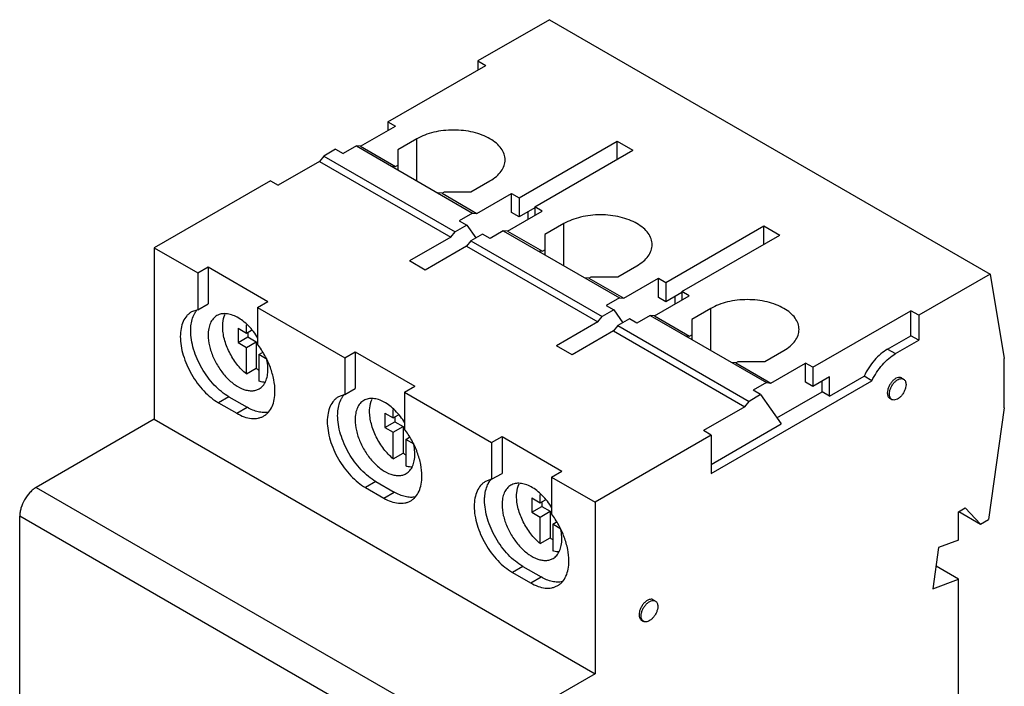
# Model space of a CAD drawing. Header units: millimetres. Extents: x 13 to 103, y 28 to 135.
# Tile 2 of 2: x 19 to 103, y 78 to 135. Entities that reach past the tile are written whole.
import ezdxf

# ---------------------------------------------------------------- set-up
doc = ezdxf.new("R2010")
doc.units = ezdxf.units.MM
doc.header["$LTSCALE"] = 10.57115
doc.layers.get('0').update_dxf_attribs({"linetype": 'CONTINUOUS'})

msp = doc.modelspace()

# ---------------------------------------------------------------- linework, layer by layer
at = {"color": 7, "linetype": 'Continuous'}
for p, q in [((64.395, 134.825), (58.314, 131.314)), ((64.395, 134.825), (101.943, 113.148)), ((50.642, 126.109), (58.986, 130.926)), ((58.314, 131.314), (58.314, 130.539)), ((58.314, 131.314), (58.986, 130.926)), ((50.642, 126.109), (50.642, 125.374)), ((50.642, 126.109), (51.278, 125.742)), ((48.322, 124.035), (51.278, 125.742)), ((53.117, 124.68), (51.491, 123.741)), ((53.117, 121.088), (53.117, 124.68)), ((61.814, 119.659), (70.158, 124.476)), ((70.158, 122.925), (70.158, 124.476)), ((70.158, 124.476), (71.502, 123.701)), ((46.187, 123.782), (45.197, 123.211)), ((46.187, 123.782), (46.824, 123.415)), ((47.955, 124.068), (46.824, 123.415)), ((47.955, 124.068), (57.855, 118.353)), ((48.322, 124.035), (47.955, 124.068)), ((48.322, 124.035), (51.292, 122.32)), ((51.491, 123.741), (51.491, 122.027)), ((63.158, 118.883), (71.502, 123.701)), ((44.83, 122.753), (41.308, 120.72)), ((45.197, 123.211), (44.83, 122.753)), ((44.83, 122.753), (56.002, 116.303)), ((45.197, 123.211), (56.37, 116.76)), ((50.925, 122.353), (51.292, 122.32)), ((51.292, 122.32), (51.491, 122.435)), ((40.636, 121.108), (30.737, 115.393)), ((40.636, 121.108), (41.308, 120.72)), ((57.713, 120.149), (59.339, 121.088)), ((55.252, 120.034), (54.885, 120.067)), ((55.252, 120.034), (55.45, 120.149)), ((55.252, 120.034), (58.222, 118.32)), ((55.45, 120.149), (57.713, 120.149)), ((58.222, 118.32), (61.178, 120.026)), ((61.178, 118.393), (61.178, 120.026)), ((61.178, 120.026), (61.814, 119.659)), ((61.814, 119.659), (61.814, 118.026)), ((57.855, 118.353), (56.723, 117.699)), ((57.855, 118.353), (58.222, 118.32)), ((60.838, 116.809), (63.794, 118.516)), ((61.814, 118.026), (61.178, 118.393)), ((63.158, 118.802), (61.814, 118.026)), ((62.592, 117.822), (62.592, 118.475)), ((63.158, 118.883), (63.158, 118.148)), ((63.794, 118.516), (63.158, 118.883)), ((56.723, 117.699), (57.36, 117.332)), ((65.633, 117.454), (64.006, 116.515)), ((65.633, 113.862), (65.633, 117.454)), ((56.002, 116.303), (56.37, 116.76)), ((57.36, 117.332), (56.37, 116.76)), ((57.36, 117.332), (58.135, 116.228)), ((60.471, 116.842), (59.34, 116.189)), ((60.471, 116.842), (70.37, 111.127)), ((60.838, 116.809), (60.471, 116.842)), ((60.838, 116.809), (63.808, 115.095)), ((74.33, 112.433), (82.674, 117.25)), ((82.674, 115.699), (82.674, 117.25)), ((82.674, 117.25), (84.018, 116.475)), ((56.002, 116.303), (52.481, 114.27)), ((57.713, 115.985), (57.346, 115.528)), ((58.703, 116.556), (57.713, 115.985)), ((57.713, 115.985), (68.885, 109.535)), ((59.34, 116.189), (58.703, 116.556)), ((64.006, 116.515), (64.006, 114.801)), ((75.674, 111.657), (84.018, 116.475)), ((30.737, 115.393), (30.737, 100.777)), ((30.737, 115.393), (34.449, 113.249)), ((57.346, 115.528), (53.824, 113.494)), ((57.346, 115.528), (68.518, 109.077)), ((63.441, 115.127), (63.808, 115.095)), ((63.808, 115.095), (64.006, 115.209)), ((53.824, 113.494), (52.481, 114.27)), ((34.449, 113.249), (35.333, 113.76)), ((34.449, 113.249), (34.449, 110.115)), ((35.333, 113.76), (35.333, 110.626)), ((35.333, 113.76), (40.424, 110.82)), ((70.229, 112.923), (71.855, 113.862)), ((67.768, 112.808), (67.401, 112.841)), ((67.768, 112.808), (67.966, 112.923)), ((67.768, 112.808), (70.738, 111.094)), ((67.966, 112.923), (70.229, 112.923)), ((70.738, 111.094), (73.694, 112.8)), ((73.694, 111.167), (73.694, 112.8)), ((73.694, 112.8), (74.33, 112.433)), ((74.33, 112.433), (74.33, 110.8)), ((101.943, 113.148), (95.862, 109.637)), ((101.943, 113.148), (103.145, 105.969)), ((75.674, 111.576), (74.33, 110.8)), ((75.674, 111.657), (75.674, 110.923)), ((76.31, 111.29), (75.674, 111.657)), ((39.541, 110.31), (40.424, 110.82)), ((70.37, 111.127), (69.239, 110.473)), ((70.37, 111.127), (70.738, 111.094)), ((73.354, 109.583), (76.31, 111.29)), ((74.33, 110.8), (73.694, 111.167)), ((75.108, 110.596), (75.108, 111.249)), ((34.449, 110.115), (33.917, 109.926)), ((34.449, 110.115), (35.333, 110.626)), ((39.541, 110.31), (39.541, 107.176)), ((39.541, 110.31), (46.965, 106.024)), ((69.875, 110.106), (68.885, 109.535)), ((69.239, 110.473), (69.875, 110.106)), ((69.875, 110.106), (70.651, 109.003)), ((78.149, 110.229), (76.522, 109.29)), ((78.149, 106.636), (78.149, 110.229)), ((86.846, 105.207), (95.19, 110.024)), ((95.19, 107.902), (95.19, 110.024)), ((95.862, 109.637), (95.19, 110.024)), ((68.518, 109.077), (64.996, 107.044)), ((68.518, 109.077), (68.885, 109.535)), ((71.219, 109.33), (70.229, 108.759)), ((71.855, 108.963), (71.219, 109.33)), ((72.987, 109.616), (71.855, 108.963)), ((73.354, 109.583), (72.987, 109.616)), ((72.987, 109.616), (82.886, 103.901)), ((73.354, 109.583), (76.324, 107.869)), ((76.522, 109.29), (76.522, 107.575)), ((95.862, 109.637), (95.862, 107.514)), ((37.879, 108.534), (37.879, 107.309)), ((37.879, 108.534), (38.586, 108.126)), ((38.586, 108.126), (38.586, 108.829)), ((38.586, 108.126), (39.026, 108.38)), ((38.727, 108.208), (38.727, 107.799)), ((69.862, 108.302), (66.34, 106.269)), ((70.229, 108.759), (69.862, 108.302)), ((69.862, 108.302), (81.034, 101.852)), ((70.229, 108.759), (81.401, 102.309)), ((37.879, 107.309), (38.727, 107.799)), ((38.586, 106.901), (39.434, 107.391)), ((38.727, 107.799), (39.434, 107.391)), ((39.434, 107.391), (39.434, 105.128)), ((75.957, 107.902), (76.324, 107.869)), ((76.324, 107.869), (76.522, 107.983)), ((93.21, 106.758), (95.19, 107.902)), ((93.882, 106.371), (95.862, 107.514)), ((95.862, 107.514), (95.19, 107.902)), ((37.879, 107.309), (38.586, 106.901)), ((38.586, 104.639), (38.586, 106.901)), ((46.965, 106.024), (47.849, 106.534)), ((47.849, 106.534), (47.849, 103.4)), ((47.849, 106.534), (52.94, 103.595)), ((66.34, 106.269), (64.996, 107.044)), ((82.745, 105.697), (84.371, 106.636)), ((93.21, 106.758), (93.882, 106.371)), ((39.647, 106.289), (39.956, 106.467)), ((39.647, 106.289), (39.647, 104.026)), ((40.354, 105.881), (39.647, 106.289)), ((46.965, 106.024), (46.965, 102.889)), ((80.284, 105.583), (80.482, 105.697)), ((80.482, 105.697), (82.745, 105.697)), ((103.145, 101.757), (103.145, 105.969)), ((38.586, 104.639), (39.434, 105.128)), ((80.284, 105.583), (79.916, 105.615)), ((80.284, 105.583), (83.254, 103.868)), ((83.254, 103.868), (86.21, 105.575)), ((86.21, 103.942), (86.21, 105.575)), ((86.846, 105.207), (86.21, 105.575)), ((86.846, 105.207), (86.846, 103.574)), ((78.184, 96.165), (91.867, 104.064)), ((88.26, 104.391), (86.846, 103.574)), ((87.624, 103.125), (87.624, 104.023)), ((88.26, 102.758), (91.195, 104.452)), ((88.26, 102.758), (88.26, 104.391)), ((91.867, 104.064), (91.195, 104.452)), ((94.388, 104.301), (94.565, 104.199)), ((46.965, 102.889), (47.849, 103.4)), ((52.056, 103.084), (52.94, 103.595)), ((82.886, 103.901), (81.755, 103.248)), ((82.391, 102.88), (81.755, 103.248)), ((82.886, 103.901), (83.254, 103.868)), ((86.846, 103.574), (86.21, 103.942)), ((37.102, 102.696), (36.218, 102.186)), ((37.102, 102.696), (38.657, 101.798)), ((46.965, 102.889), (46.433, 102.7)), ((52.056, 103.084), (52.056, 99.95)), ((52.056, 103.084), (59.481, 98.798)), ((82.391, 102.88), (81.401, 102.309)), ((82.391, 102.88), (84.147, 100.383)), ((83.779, 100.905), (87.624, 103.125)), ((88.26, 102.758), (87.624, 103.125)), ((93.388, 102.569), (93.565, 102.467)), ((36.218, 102.185), (37.773, 101.287)), ((37.773, 101.287), (38.657, 101.798)), ((51.102, 100.9), (51.102, 101.603)), ((81.034, 101.852), (77.512, 99.818)), ((81.034, 101.852), (81.401, 102.309)), ((103.145, 101.757), (101.811, 92.251)), ((30.737, 100.777), (20.696, 94.98)), ((30.737, 100.777), (68.285, 79.1)), ((50.395, 101.308), (50.395, 100.084)), ((50.395, 101.308), (51.102, 100.9)), ((51.102, 100.9), (51.542, 101.154)), ((51.243, 100.982), (51.243, 100.573)), ((50.395, 100.084), (51.243, 100.573)), ((50.395, 100.084), (51.102, 99.675)), ((51.102, 99.675), (51.95, 100.165)), ((51.243, 100.573), (51.95, 100.165)), ((51.95, 100.165), (51.95, 97.903)), ((78.184, 99.431), (77.512, 99.818)), ((78.184, 96.94), (84.147, 100.383)), ((51.102, 97.413), (51.102, 99.675)), ((52.162, 99.063), (52.472, 99.242)), ((52.162, 99.063), (52.162, 96.8)), ((52.87, 98.655), (52.162, 99.063)), ((59.481, 98.798), (60.365, 99.308)), ((60.365, 99.308), (60.365, 96.174)), ((60.365, 99.308), (65.456, 96.369)), ((78.184, 99.431), (68.285, 93.715)), ((78.184, 99.431), (78.184, 96.165)), ((59.481, 98.798), (59.481, 95.664)), ((51.102, 97.413), (51.95, 97.903)), ((59.481, 95.664), (58.949, 95.474)), ((59.481, 95.664), (60.365, 96.174)), ((64.572, 95.858), (65.456, 96.369)), ((64.572, 95.858), (64.572, 92.724)), ((64.572, 95.858), (68.285, 93.715)), ((20.696, 94.98), (58.244, 73.303)), ((49.617, 95.47), (48.734, 94.96)), ((48.734, 94.959), (50.289, 94.061)), ((49.617, 95.47), (51.173, 94.572)), ((50.289, 94.062), (51.173, 94.572)), ((62.911, 94.082), (62.911, 92.858)), ((62.911, 94.082), (63.618, 93.674)), ((63.618, 93.674), (63.618, 94.377)), ((63.618, 93.674), (64.058, 93.928)), ((62.911, 92.858), (63.759, 93.348)), ((63.759, 93.756), (63.759, 93.348)), ((63.759, 93.348), (64.466, 92.939)), ((68.285, 93.715), (68.285, 79.1)), ((99.256, 92.898), (99.821, 93.225)), ((101.109, 91.845), (99.821, 93.225)), ((19.282, 74.18), (19.282, 92.531)), ((56.829, 70.853), (19.282, 92.531)), ((62.911, 92.858), (63.618, 92.449)), ((63.618, 92.449), (64.466, 92.939)), ((63.618, 90.187), (63.618, 92.449)), ((64.466, 92.939), (64.466, 90.677)), ((99.256, 90.484), (99.256, 92.898)), ((99.263, 92.911), (101.109, 91.845)), ((101.109, 91.845), (101.811, 92.251)), ((64.678, 91.837), (64.988, 92.016)), ((64.678, 91.837), (64.678, 89.575)), ((65.385, 91.429), (64.678, 91.837)), ((63.618, 90.187), (64.466, 90.677)), ((97.553, 89.847), (97.058, 86.325)), ((99.256, 90.484), (97.553, 89.847)), ((62.133, 88.244), (61.249, 87.734)), ((62.133, 88.244), (63.688, 87.347)), ((99.256, 87.147), (97.33, 88.258)), ((61.248, 87.734), (62.803, 86.837)), ((62.804, 86.836), (63.688, 87.347)), ((97.058, 86.325), (99.256, 87.147)), ((99.256, 63.504), (99.256, 87.147)), ((73.246, 85.399), (73.422, 85.297)), ((72.246, 83.667), (72.422, 83.565)), ((68.285, 79.1), (58.244, 73.303))]:
    msp.add_line(p, q, dxfattribs=at)
for centre, radius, start, end in [((35.598, 104.864), 4.838, 11.6981, 13.15329), ((42.126, 108.393), 4.231, 230.49281, 234.11108), ((48.114, 97.638), 4.838, 11.6981, 13.15329), ((54.642, 101.167), 4.231, 230.49281, 234.11108), ((60.629, 90.412), 4.838, 11.6981, 13.15329), ((67.158, 93.941), 4.231, 230.49281, 234.11108)]:
    msp.add_arc(centre, radius, start, end, dxfattribs=at)
for points, knots in [([(59.339, 124.68), (59.126, 124.803), (58.661, 125.02), (57.902, 125.251), (57.081, 125.392), (56.228, 125.44), (55.375, 125.392), (54.554, 125.251), (53.796, 125.02), (53.33, 124.803), (53.117, 124.68)], [0, 0, 0, 0, 0.114147, 0.237336, 0.366977, 0.500001, 0.633024, 0.762665, 0.885854, 1, 1, 1, 1]), ([(60.628, 122.884), (60.628, 122.967), (60.614, 123.136), (60.526, 123.474), (60.301, 123.888), (59.883, 124.327), (59.533, 124.569), (59.339, 124.68)], [0, 0, 0, 0, 0.10816, 0.218366, 0.451344, 0.710442, 1, 1, 1, 1]), ([(59.339, 121.088), (59.533, 121.199), (59.883, 121.441), (60.301, 121.88), (60.526, 122.294), (60.614, 122.632), (60.628, 122.801), (60.628, 122.884)], [0, 0, 0, 0, 0.289558, 0.548655, 0.781633, 0.89184, 1, 1, 1, 1]), ([(71.855, 117.454), (71.642, 117.577), (71.177, 117.794), (70.418, 118.025), (69.597, 118.167), (68.744, 118.215), (67.891, 118.167), (67.07, 118.025), (66.311, 117.794), (65.846, 117.577), (65.633, 117.454)], [0, 0, 0, 0, 0.114147, 0.237336, 0.366977, 0.500001, 0.633024, 0.762665, 0.885854, 1, 1, 1, 1]), ([(73.144, 115.658), (73.144, 115.741), (73.13, 115.91), (73.042, 116.248), (72.817, 116.662), (72.399, 117.102), (72.048, 117.343), (71.855, 117.454)], [0, 0, 0, 0, 0.10816, 0.218366, 0.451344, 0.710442, 1, 1, 1, 1]), ([(71.855, 113.862), (72.048, 113.973), (72.399, 114.215), (72.817, 114.654), (73.042, 115.069), (73.13, 115.406), (73.144, 115.575), (73.144, 115.658)], [0, 0, 0, 0, 0.289558, 0.548655, 0.781633, 0.89184, 1, 1, 1, 1]), ([(84.371, 110.229), (84.158, 110.352), (83.692, 110.568), (82.934, 110.799), (82.113, 110.941), (81.26, 110.989), (80.407, 110.941), (79.586, 110.799), (78.827, 110.568), (78.362, 110.352), (78.149, 110.229)], [0, 0, 0, 0, 0.114147, 0.237336, 0.366977, 0.500001, 0.633024, 0.762665, 0.885854, 1, 1, 1, 1]), ([(33.917, 109.926), (33.842, 109.882), (33.697, 109.781), (33.437, 109.525), (33.179, 109.105), (33, 108.496), (32.964, 108.053), (32.964, 107.82)], [0, 0, 0, 0, 0.108172, 0.218361, 0.451365, 0.710421, 1, 1, 1, 1]), ([(34.168, 109.769), (34.184, 109.799), (34.251, 109.915), (34.331, 110.025), (34.396, 110.1)], [0, 0, 0, 0, 0.256323, 1, 1, 1, 1]), ([(85.66, 108.432), (85.66, 108.516), (85.645, 108.684), (85.558, 109.022), (85.333, 109.436), (84.915, 109.876), (84.564, 110.117), (84.371, 110.229)], [0, 0, 0, 0, 0.10816, 0.218366, 0.451344, 0.710442, 1, 1, 1, 1]), ([(33.848, 108.33), (33.848, 108.466), (33.871, 108.958), (33.996, 109.454), (34.168, 109.769)], [0, 0, 0, 0, 0.274919, 1, 1, 1, 1]), ([(36.079, 109.611), (35.96, 109.542), (35.738, 109.355), (35.501, 108.969), (35.361, 108.492), (35.333, 108.145), (35.333, 107.963)], [0, 0, 0, 0, 0.21778, 0.450923, 0.71026, 1, 1, 1, 1]), ([(39.578, 107.7), (39.345, 108.077), (38.942, 108.597), (38.311, 109.158), (37.833, 109.476), (37.354, 109.69), (36.89, 109.792), (36.455, 109.774), (36.193, 109.677), (36.079, 109.611)], [0, 0, 0, 0, 0.306744, 0.449974, 0.58254, 0.702857, 0.810846, 0.908459, 1, 1, 1, 1]), ([(36.571, 108.677), (36.571, 108.774), (36.586, 109.13), (36.667, 109.487), (36.779, 109.722)], [0, 0, 0, 0, 0.272358, 1, 1, 1, 1]), ([(37.102, 102.696), (36.879, 102.824), (36.439, 103.132), (35.834, 103.698), (35.276, 104.368), (34.787, 105.115), (34.384, 105.913), (34.083, 106.73), (33.895, 107.538), (33.848, 108.073), (33.848, 108.33)], [0, 0, 0, 0, 0.114135, 0.237316, 0.366954, 0.499979, 0.633007, 0.762654, 0.885849, 1, 1, 1, 1]), ([(38.586, 104.639), (38.289, 104.883), (37.741, 105.463), (37.108, 106.474), (36.749, 107.403), (36.598, 108.144), (36.571, 108.504), (36.571, 108.677)], [0, 0, 0, 0, 0.248883, 0.511363, 0.767672, 0.887852, 1, 1, 1, 1]), ([(84.371, 106.636), (84.564, 106.748), (84.915, 106.989), (85.333, 107.428), (85.558, 107.843), (85.645, 108.18), (85.66, 108.349), (85.66, 108.432)], [0, 0, 0, 0, 0.289558, 0.548655, 0.781633, 0.89184, 1, 1, 1, 1]), ([(32.964, 107.82), (32.964, 107.563), (33.012, 107.027), (33.199, 106.22), (33.5, 105.402), (33.903, 104.605), (34.392, 103.857), (34.95, 103.188), (35.556, 102.622), (35.995, 102.314), (36.218, 102.185)], [0, 0, 0, 0, 0.114151, 0.237346, 0.366993, 0.500021, 0.633046, 0.762684, 0.885865, 1, 1, 1, 1]), ([(35.333, 107.963), (35.333, 107.655), (35.419, 107.008), (35.741, 106.058), (36.236, 105.143), (36.865, 104.337), (37.577, 103.707), (38.221, 103.355), (38.725, 103.221), (39.071, 103.195), (39.394, 103.243), (39.59, 103.324), (39.679, 103.375)], [0, 0, 0, 0, 0.128695, 0.27028, 0.417435, 0.561778, 0.695448, 0.812711, 0.864677, 0.91251, 0.95714, 1, 1, 1, 1]), ([(41.026, 103.166), (41.026, 103.495), (40.948, 104.186), (40.65, 105.215), (40.182, 106.233), (39.769, 106.873), (39.541, 107.176)], [0, 0, 0, 0, 0.227786, 0.476538, 0.737424, 1, 1, 1, 1]), ([(93.21, 106.758), (93.006, 106.641), (92.605, 106.351), (92.065, 105.811), (91.582, 105.172), (91.314, 104.698), (91.195, 104.452)], [0, 0, 0, 0, 0.227722, 0.475354, 0.735672, 1, 1, 1, 1]), ([(40.424, 105.023), (40.424, 105.089), (40.416, 105.365), (40.378, 105.639), (40.336, 105.845)], [0, 0, 0, 0, 0.23902, 1, 1, 1, 1]), ([(91.867, 104.064), (91.986, 104.31), (92.254, 104.784), (92.737, 105.423), (93.277, 105.963), (93.678, 106.253), (93.882, 106.371)], [0, 0, 0, 0, 0.264328, 0.524646, 0.772278, 1, 1, 1, 1]), ([(39.679, 103.375), (39.798, 103.444), (40.02, 103.631), (40.256, 104.017), (40.397, 104.494), (40.424, 104.841), (40.424, 105.023)], [0, 0, 0, 0, 0.21778, 0.450923, 0.71026, 1, 1, 1, 1]), ([(40.202, 103.922), (40.157, 103.923), (39.969, 103.937), (39.783, 103.981), (39.647, 104.026)], [0, 0, 0, 0, 0.238465, 1, 1, 1, 1]), ([(94.388, 104.301), (94.363, 104.315), (94.309, 104.338), (94.185, 104.356), (94.01, 104.322), (93.804, 104.209), (93.606, 104.034), (93.432, 103.81), (93.294, 103.556), (93.205, 103.292), (93.181, 103.112), (93.181, 103.027)], [0, 0, 0, 0, 0.042876, 0.087516, 0.186922, 0.304239, 0.437963, 0.582366, 0.729555, 0.871285, 1, 1, 1, 1]), ([(93.358, 102.925), (93.358, 103.01), (93.382, 103.19), (93.471, 103.454), (93.608, 103.708), (93.783, 103.931), (93.981, 104.107), (94.187, 104.22), (94.362, 104.254), (94.486, 104.236), (94.54, 104.213), (94.565, 104.199)], [0, 0, 0, 0, 0.128714, 0.270431, 0.417611, 0.562013, 0.695742, 0.813065, 0.912476, 0.95712, 1, 1, 1, 1]), ([(94.565, 104.199), (94.598, 104.18), (94.659, 104.128), (94.725, 104.02), (94.764, 103.888), (94.772, 103.792), (94.772, 103.741)], [0, 0, 0, 0, 0.21769, 0.450886, 0.71062, 1, 1, 1, 1]), ([(40.073, 101.06), (40.148, 101.103), (40.293, 101.205), (40.553, 101.46), (40.811, 101.88), (40.99, 102.489), (41.026, 102.933), (41.026, 103.166)], [0, 0, 0, 0, 0.108161, 0.218368, 0.451347, 0.710444, 1, 1, 1, 1]), ([(94.772, 103.741), (94.772, 103.656), (94.748, 103.476), (94.659, 103.212), (94.521, 102.958), (94.346, 102.734), (94.148, 102.559), (93.942, 102.446), (93.768, 102.412), (93.644, 102.43), (93.589, 102.453), (93.565, 102.467)], [0, 0, 0, 0, 0.128714, 0.270431, 0.417611, 0.562013, 0.695742, 0.813065, 0.912476, 0.95712, 1, 1, 1, 1]), ([(46.433, 102.7), (46.358, 102.656), (46.213, 102.555), (45.952, 102.299), (45.695, 101.879), (45.516, 101.27), (45.48, 100.827), (45.48, 100.594)], [0, 0, 0, 0, 0.108172, 0.218361, 0.451365, 0.710421, 1, 1, 1, 1]), ([(46.364, 101.104), (46.364, 101.24), (46.387, 101.732), (46.512, 102.228), (46.683, 102.543)], [0, 0, 0, 0, 0.274919, 1, 1, 1, 1]), ([(46.683, 102.543), (46.7, 102.573), (46.767, 102.689), (46.847, 102.799), (46.912, 102.874)], [0, 0, 0, 0, 0.256323, 1, 1, 1, 1]), ([(48.595, 102.385), (48.476, 102.316), (48.254, 102.129), (48.017, 101.743), (47.877, 101.266), (47.849, 100.919), (47.849, 100.737)], [0, 0, 0, 0, 0.21778, 0.450923, 0.71026, 1, 1, 1, 1]), ([(52.094, 100.474), (51.861, 100.851), (51.458, 101.371), (50.827, 101.932), (50.349, 102.25), (49.87, 102.464), (49.406, 102.566), (48.971, 102.548), (48.709, 102.451), (48.595, 102.385)], [0, 0, 0, 0, 0.306744, 0.449974, 0.58254, 0.702857, 0.810846, 0.908459, 1, 1, 1, 1]), ([(49.087, 101.451), (49.087, 101.548), (49.102, 101.904), (49.183, 102.261), (49.295, 102.496)], [0, 0, 0, 0, 0.272358, 1, 1, 1, 1]), ([(93.181, 103.027), (93.181, 102.976), (93.189, 102.88), (93.228, 102.747), (93.293, 102.64), (93.355, 102.588), (93.388, 102.569)], [0, 0, 0, 0, 0.289398, 0.549129, 0.782315, 1, 1, 1, 1]), ([(93.565, 102.467), (93.532, 102.486), (93.47, 102.538), (93.404, 102.645), (93.365, 102.778), (93.358, 102.874), (93.358, 102.925)], [0, 0, 0, 0, 0.21769, 0.450886, 0.71062, 1, 1, 1, 1]), ([(40.464, 101.388), (40.327, 101.361), (40.036, 101.341), (39.585, 101.404), (39.116, 101.557), (38.81, 101.709), (38.657, 101.798)], [0, 0, 0, 0, 0.220966, 0.459238, 0.71865, 1, 1, 1, 1]), ([(37.773, 101.287), (37.975, 101.171), (38.377, 100.98), (38.993, 100.831), (39.486, 100.844), (39.837, 100.941), (39.997, 101.016), (40.073, 101.06)], [0, 0, 0, 0, 0.289546, 0.548637, 0.78162, 0.891833, 1, 1, 1, 1]), ([(49.618, 95.47), (49.395, 95.598), (48.955, 95.906), (48.35, 96.473), (47.792, 97.142), (47.303, 97.889), (46.9, 98.687), (46.599, 99.504), (46.411, 100.312), (46.364, 100.847), (46.364, 101.104)], [0, 0, 0, 0, 0.114135, 0.237316, 0.366954, 0.499979, 0.633007, 0.762654, 0.885849, 1, 1, 1, 1]), ([(47.849, 100.737), (47.849, 100.429), (47.935, 99.782), (48.257, 98.832), (48.752, 97.917), (49.381, 97.112), (50.092, 96.481), (50.737, 96.129), (51.24, 95.995), (51.587, 95.97), (51.91, 96.017), (52.106, 96.098), (52.195, 96.149)], [0, 0, 0, 0, 0.128695, 0.27028, 0.417435, 0.561778, 0.695448, 0.812711, 0.864677, 0.91251, 0.95714, 1, 1, 1, 1]), ([(51.102, 97.413), (50.805, 97.657), (50.257, 98.237), (49.624, 99.248), (49.265, 100.177), (49.114, 100.918), (49.087, 101.278), (49.087, 101.451)], [0, 0, 0, 0, 0.248883, 0.511363, 0.767672, 0.887852, 1, 1, 1, 1]), ([(45.48, 100.594), (45.48, 100.337), (45.527, 99.801), (45.715, 98.994), (46.016, 98.176), (46.419, 97.379), (46.908, 96.632), (47.466, 95.962), (48.071, 95.396), (48.511, 95.088), (48.734, 94.959)], [0, 0, 0, 0, 0.114151, 0.237346, 0.366993, 0.500021, 0.633046, 0.762684, 0.885865, 1, 1, 1, 1]), ([(53.541, 95.94), (53.541, 96.269), (53.464, 96.96), (53.166, 97.989), (52.697, 99.007), (52.285, 99.647), (52.056, 99.95)], [0, 0, 0, 0, 0.227786, 0.476538, 0.737424, 1, 1, 1, 1]), ([(52.94, 97.797), (52.94, 97.863), (52.932, 98.139), (52.894, 98.413), (52.851, 98.619)], [0, 0, 0, 0, 0.23902, 1, 1, 1, 1]), ([(52.195, 96.149), (52.313, 96.218), (52.536, 96.405), (52.772, 96.791), (52.913, 97.268), (52.94, 97.615), (52.94, 97.797)], [0, 0, 0, 0, 0.21778, 0.450923, 0.71026, 1, 1, 1, 1]), ([(52.718, 96.696), (52.673, 96.697), (52.484, 96.712), (52.299, 96.755), (52.162, 96.8)], [0, 0, 0, 0, 0.238465, 1, 1, 1, 1]), ([(52.589, 93.834), (52.664, 93.878), (52.809, 93.979), (53.069, 94.235), (53.327, 94.655), (53.506, 95.263), (53.541, 95.707), (53.541, 95.94)], [0, 0, 0, 0, 0.108161, 0.218368, 0.451347, 0.710444, 1, 1, 1, 1]), ([(59.199, 95.317), (59.216, 95.347), (59.283, 95.464), (59.363, 95.573), (59.428, 95.648)], [0, 0, 0, 0, 0.256322, 1, 1, 1, 1]), ([(20.696, 94.98), (20.599, 94.924), (20.408, 94.79), (20.05, 94.455), (19.672, 93.939), (19.414, 93.353), (19.302, 92.875), (19.282, 92.643), (19.282, 92.531)], [0, 0, 0, 0, 0.114225, 0.237558, 0.499998, 0.76244, 0.885774, 1, 1, 1, 1]), ([(58.949, 95.474), (58.873, 95.43), (58.728, 95.329), (58.468, 95.073), (58.211, 94.653), (58.031, 94.044), (57.996, 93.601), (57.996, 93.368)], [0, 0, 0, 0, 0.108172, 0.218361, 0.451365, 0.710421, 1, 1, 1, 1]), ([(58.88, 93.878), (58.88, 94.014), (58.903, 94.507), (59.028, 95.003), (59.199, 95.317)], [0, 0, 0, 0, 0.27492, 1, 1, 1, 1]), ([(61.111, 95.159), (60.992, 95.09), (60.77, 94.903), (60.533, 94.517), (60.393, 94.04), (60.365, 93.693), (60.365, 93.511)], [0, 0, 0, 0, 0.21778, 0.450923, 0.71026, 1, 1, 1, 1]), ([(64.61, 93.248), (64.376, 93.625), (63.974, 94.145), (63.343, 94.706), (62.864, 95.024), (62.386, 95.238), (61.921, 95.34), (61.487, 95.322), (61.225, 95.225), (61.111, 95.159)], [0, 0, 0, 0, 0.306745, 0.449974, 0.58254, 0.702857, 0.810845, 0.908459, 1, 1, 1, 1]), ([(61.602, 94.225), (61.602, 94.322), (61.618, 94.678), (61.699, 95.036), (61.811, 95.27)], [0, 0, 0, 0, 0.272358, 1, 1, 1, 1]), ([(50.289, 94.061), (50.491, 93.945), (50.893, 93.754), (51.509, 93.605), (52.002, 93.618), (52.353, 93.715), (52.513, 93.79), (52.589, 93.834)], [0, 0, 0, 0, 0.289546, 0.548637, 0.78162, 0.891833, 1, 1, 1, 1]), ([(52.979, 94.162), (52.843, 94.135), (52.551, 94.115), (52.101, 94.178), (51.632, 94.331), (51.326, 94.483), (51.173, 94.572)], [0, 0, 0, 0, 0.220966, 0.459238, 0.71865, 1, 1, 1, 1]), ([(63.618, 90.187), (63.321, 90.431), (62.773, 91.012), (62.139, 92.022), (61.781, 92.951), (61.63, 93.693), (61.602, 94.052), (61.602, 94.225)], [0, 0, 0, 0, 0.248883, 0.511363, 0.767672, 0.887852, 1, 1, 1, 1]), ([(57.996, 93.368), (57.996, 93.111), (58.043, 92.576), (58.231, 91.769), (58.532, 90.951), (58.934, 90.154), (59.423, 89.407), (59.981, 88.738), (60.586, 88.171), (61.026, 87.863), (61.248, 87.734)], [0, 0, 0, 0, 0.114145, 0.237331, 0.366968, 0.499988, 0.633011, 0.762653, 0.885847, 1, 1, 1, 1]), ([(62.132, 88.245), (61.909, 88.373), (61.47, 88.682), (60.865, 89.248), (60.307, 89.917), (59.818, 90.664), (59.415, 91.462), (59.115, 92.279), (58.927, 93.086), (58.88, 93.621), (58.88, 93.878)], [0, 0, 0, 0, 0.114153, 0.237347, 0.366989, 0.500012, 0.633032, 0.762669, 0.885855, 1, 1, 1, 1]), ([(60.365, 93.511), (60.365, 93.203), (60.451, 92.556), (60.772, 91.606), (61.267, 90.691), (61.897, 89.886), (62.608, 89.255), (63.252, 88.903), (63.756, 88.769), (64.103, 88.744), (64.426, 88.791), (64.622, 88.872), (64.711, 88.923)], [0, 0, 0, 0, 0.128695, 0.27028, 0.417435, 0.561778, 0.695448, 0.812711, 0.864677, 0.91251, 0.95714, 1, 1, 1, 1]), ([(66.057, 88.714), (66.057, 89.044), (65.98, 89.734), (65.682, 90.763), (65.213, 91.782), (64.801, 92.421), (64.572, 92.724)], [0, 0, 0, 0, 0.227786, 0.476538, 0.737425, 1, 1, 1, 1]), ([(65.456, 90.572), (65.456, 90.637), (65.448, 90.913), (65.41, 91.188), (65.367, 91.393)], [0, 0, 0, 0, 0.23902, 1, 1, 1, 1]), ([(64.711, 88.923), (64.829, 88.992), (65.051, 89.179), (65.288, 89.566), (65.429, 90.042), (65.456, 90.389), (65.456, 90.572)], [0, 0, 0, 0, 0.21778, 0.450923, 0.71026, 1, 1, 1, 1]), ([(65.233, 89.47), (65.188, 89.472), (65, 89.486), (64.815, 89.529), (64.678, 89.575)], [0, 0, 0, 0, 0.238465, 1, 1, 1, 1]), ([(65.105, 86.608), (65.18, 86.652), (65.325, 86.753), (65.585, 87.009), (65.843, 87.429), (66.022, 88.038), (66.057, 88.481), (66.057, 88.714)], [0, 0, 0, 0, 0.108161, 0.218368, 0.451347, 0.710444, 1, 1, 1, 1]), ([(65.495, 86.936), (65.358, 86.909), (65.067, 86.889), (64.616, 86.953), (64.147, 87.105), (63.841, 87.258), (63.688, 87.347)], [0, 0, 0, 0, 0.220953, 0.459223, 0.718642, 1, 1, 1, 1]), ([(62.803, 86.837), (63.005, 86.72), (63.407, 86.529), (64.024, 86.379), (64.517, 86.392), (64.869, 86.49), (65.029, 86.565), (65.105, 86.608)], [0, 0, 0, 0, 0.289571, 0.548676, 0.781648, 0.891848, 1, 1, 1, 1]), ([(73.246, 85.399), (73.221, 85.413), (73.167, 85.436), (73.043, 85.454), (72.868, 85.42), (72.662, 85.307), (72.464, 85.132), (72.289, 84.908), (72.152, 84.654), (72.062, 84.39), (72.038, 84.21), (72.038, 84.125)], [0, 0, 0, 0, 0.042876, 0.087516, 0.186922, 0.304239, 0.437963, 0.582366, 0.729555, 0.871285, 1, 1, 1, 1]), ([(72.215, 84.023), (72.215, 84.108), (72.239, 84.288), (72.328, 84.552), (72.466, 84.806), (72.641, 85.03), (72.839, 85.205), (73.045, 85.318), (73.219, 85.352), (73.343, 85.334), (73.398, 85.311), (73.422, 85.297)], [0, 0, 0, 0, 0.128714, 0.270431, 0.417611, 0.562013, 0.695742, 0.813065, 0.912476, 0.95712, 1, 1, 1, 1]), ([(73.629, 84.839), (73.629, 84.754), (73.605, 84.574), (73.516, 84.31), (73.379, 84.056), (73.204, 83.832), (73.006, 83.657), (72.8, 83.544), (72.625, 83.51), (72.501, 83.528), (72.447, 83.551), (72.422, 83.565)], [0, 0, 0, 0, 0.128714, 0.270431, 0.417611, 0.562013, 0.695742, 0.813065, 0.912476, 0.95712, 1, 1, 1, 1]), ([(73.422, 85.297), (73.455, 85.278), (73.517, 85.226), (73.583, 85.119), (73.622, 84.986), (73.629, 84.89), (73.629, 84.839)], [0, 0, 0, 0, 0.21769, 0.450886, 0.71062, 1, 1, 1, 1]), ([(72.038, 84.125), (72.038, 84.074), (72.046, 83.978), (72.085, 83.845), (72.151, 83.738), (72.213, 83.686), (72.246, 83.667)], [0, 0, 0, 0, 0.289398, 0.549129, 0.782315, 1, 1, 1, 1]), ([(72.422, 83.565), (72.389, 83.584), (72.328, 83.636), (72.262, 83.743), (72.223, 83.876), (72.215, 83.972), (72.215, 84.023)], [0, 0, 0, 0, 0.21769, 0.450886, 0.71062, 1, 1, 1, 1])]:
    msp.add_open_spline(points, degree=3, knots=knots, dxfattribs=at)

doc.saveas('drawing.dxf')
